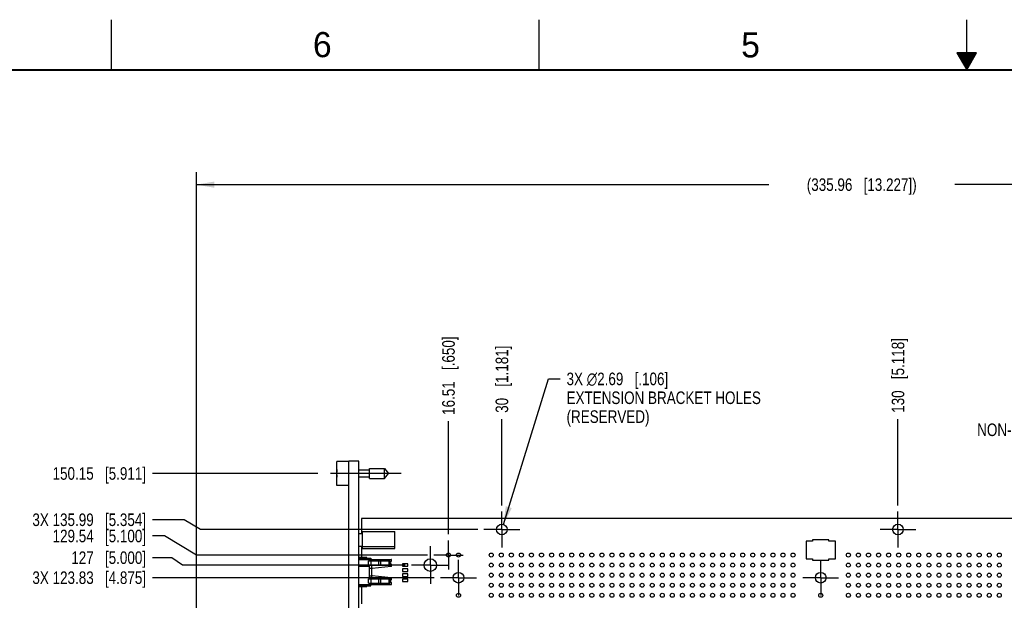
# Model space of a CAD drawing. Header units: inches. Extents: x 0 to 34, y 0 to 22.
# Tile 9 of 176: x 7.6 to 17.4, y 16.2 to 22. Entities that reach past the tile are written whole.
import ezdxf

# ---------------------------------------------------------------- set-up
doc = ezdxf.new("R2010")
doc.units = ezdxf.units.IN
doc.header["$LTSCALE"] = 1.87
doc.header["$MEASUREMENT"] = 0
doc.linetypes.add('CENTER', pattern=[0.6, 0.375, -0.075, 0.075, -0.075])
doc.layers.get('0').update_dxf_attribs({"linetype": 'CONTINUOUS'})
for name, color, linetype in [('02___PRT_ALL_AXES', 7, 'CONTINUOUS'), ('DATUMCURVES', 7, 'CONTINUOUS'), ('DEFAULT_1', 7, 'CENTER'), ('DIMENSIONS', 7, 'CONTINUOUS'), ('ECAD_696559_01_69_SO8_REV2', 7, 'CONTINUOUS'), ('ECAD_712669_01_16_R_2_0402_PKO_', 7, 'CONTINUOUS')]:
    doc.layers.add(name, color=color, linetype=linetype)
doc.styles.get("Standard").update_dxf_attribs({"font": 'txt', "width": 0.8})
doc.styles.add('TEXTSTYLE_2', font='txt')
doc.dimstyles.new('DIMSTYLE_1', dxfattribs={"dimtxt": 0.125, "dimasz": 0.18, "dimexe": 0.125, "dimexo": 0.0625, "dimgap": 0.03125, "dimtad": 0, "dimtih": 1, "dimtoh": 1, "dimdsep": 46, "dimtxsty": 'STANDARD', "dimblk": '_FILLED', "dimblk1": '_FILLED', "dimblk2": '_FILLED', "dimcen": 0.09, "dimadec": 0, "dimazin": 0, "dimtp": 0.001, "dimtm": 0.001, "dimtfac": 1, "dimtofl": 0, "dimtmove": 0, "dimatfit": 3, "dimldrblk": '_FILLED', "dimfxl": 1, "dimtolj": 1, "dimarcsym": 0})
doc.dimstyles.new('DIMSTYLE_3', dxfattribs={"dimtxt": 0.125, "dimasz": 0.18, "dimexe": 0.125, "dimexo": 0.0625, "dimgap": 0.09, "dimtad": 0, "dimtih": 1, "dimtoh": 1, "dimdsep": 46, "dimtxsty": 'STANDARD', "dimblk": '_FILLED', "dimblk1": '_FILLED', "dimblk2": '_FILLED', "dimcen": 0.09, "dimadec": 0, "dimazin": 0, "dimtp": 0.001, "dimtm": 0.001, "dimtfac": 1, "dimtofl": 0, "dimtmove": 0, "dimatfit": 2, "dimldrblk": '_FILLED', "dimfxl": 1, "dimtolj": 1, "dimarcsym": 0})
doc.dimstyles.new('DIMSTYLE_4', dxfattribs={"dimtxt": 0.125, "dimasz": 0.18, "dimexe": 0.125, "dimexo": 0.0625, "dimgap": 0.0625, "dimtad": 0, "dimtih": 1, "dimtoh": 1, "dimdsep": 46, "dimtxsty": 'STANDARD', "dimblk": '_FILLED', "dimblk1": '_FILLED', "dimblk2": '_FILLED', "dimcen": 0.09, "dimadec": 0, "dimazin": 0, "dimtp": 0.001, "dimtm": 0.001, "dimtfac": 1, "dimtofl": 0, "dimtmove": 0, "dimatfit": 3, "dimldrblk": '_FILLED', "dimfxl": 1, "dimtolj": 1, "dimarcsym": 0})

# ---------------------------------------------------------------- blocks, each defined once
blk = doc.blocks.new('*D9')
at = {"layer": 'DIMENSIONS', "color": 2, "linetype": 'CONTINUOUS'}
blk.add_line((11.7075, 16.451), (8.9049, 16.451), dxfattribs=at)
at = {"layer": 'DIMENSIONS', "color": 2, "linetype": 'CONTINUOUS', "insert": (8.8424, 16.5135), "char_height": 0.125, "width": 1.725, "attachment_point": 3, "line_spacing_factor": 0.9}
blk.add_mtext('3X 123.83{\\Ftxt.shx;\\W1.000000;\\H0.125000; }[4.875]', dxfattribs=at)
blk = doc.blocks.new('_FILLED')
at = {"color": 0, "linetype": 'BYBLOCK'}
blk.add_solid([(0, 0), (-1, 0.174), (-1, -0.174)], dxfattribs=at)
blk = doc.blocks.new('*D10')
at = {"layer": 'DIMENSIONS', "color": 2, "linetype": 'CONTINUOUS'}
for p, q in [((9.0996, 16.6499), (8.9049, 16.6499)), ((9.2041, 16.576), (9.0996, 16.6499)), ((11.418, 16.576), (9.2041, 16.576))]:
    blk.add_line(p, q, dxfattribs=at)
at = {"layer": 'DIMENSIONS', "color": 2, "linetype": 'CONTINUOUS', "insert": (8.8424, 16.7124), "char_height": 0.125, "width": 1.125, "attachment_point": 3, "line_spacing_factor": 0.9}
blk.add_mtext('127{\\Ftxt.shx;\\W1.000000;\\H0.125000; }[5.000]', dxfattribs=at)
blk = doc.blocks.new('*D11')
at = {"layer": 'DIMENSIONS', "color": 2, "linetype": 'CONTINUOUS'}
for p, q in [((9.0244, 16.8659), (8.9049, 16.8659)), ((9.3441, 16.676), (9.0244, 16.8659)), ((11.6405, 16.676), (9.3441, 16.676))]:
    blk.add_line(p, q, dxfattribs=at)
at = {"layer": 'DIMENSIONS', "color": 2, "linetype": 'CONTINUOUS', "insert": (8.8424, 16.9284), "char_height": 0.125, "width": 1.425, "attachment_point": 3, "line_spacing_factor": 0.9}
blk.add_mtext('129.54{\\Ftxt.shx;\\W1.000000;\\H0.125000; }[5.100]', dxfattribs=at)
blk = doc.blocks.new('*D12')
at = {"layer": 'DIMENSIONS', "color": 2, "linetype": 'CONTINUOUS'}
for p, q in [((9.2219, 17.0271), (8.9049, 17.0271)), ((9.3847, 16.93), (9.2219, 17.0271)), ((12.1385, 16.93), (9.3847, 16.93))]:
    blk.add_line(p, q, dxfattribs=at)
at = {"layer": 'DIMENSIONS', "color": 2, "linetype": 'CONTINUOUS', "insert": (8.8424, 17.0896), "char_height": 0.125, "width": 1.725, "attachment_point": 3, "line_spacing_factor": 0.9}
blk.add_mtext('3X 135.99{\\Ftxt.shx;\\W1.000000;\\H0.125000; }[5.354]', dxfattribs=at)
blk = doc.blocks.new('*D13')
at = {"layer": 'DIMENSIONS', "color": 2, "linetype": 'CONTINUOUS'}
blk.add_line((22.0648, 17.0394), (23.0067, 17.0394), dxfattribs=at)
at = {"layer": 'DIMENSIONS', "color": 2, "linetype": 'CONTINUOUS', "insert": (23.0692, 17.1019), "char_height": 0.125, "width": 1.425, "attachment_point": 1, "line_spacing_factor": 0.9}
blk.add_mtext('138.77{\\Ftxt.shx;\\W1.000000;\\H0.125000; }[5.463]', dxfattribs=at)
blk = doc.blocks.new('*D14')
at = {"layer": 'DIMENSIONS', "color": 2, "linetype": 'CONTINUOUS'}
blk.add_line((10.5488, 17.4874), (8.9049, 17.4874), dxfattribs=at)
at = {"layer": 'DIMENSIONS', "color": 2, "linetype": 'CONTINUOUS', "insert": (8.8424, 17.5499), "char_height": 0.125, "width": 1.425, "attachment_point": 3, "line_spacing_factor": 0.9}
blk.add_mtext('150.15{\\Ftxt.shx;\\W1.000000;\\H0.125000; }[5.911]', dxfattribs=at)
blk = doc.blocks.new('*D26')
at = {"layer": 'DIMENSIONS', "color": 2, "linetype": 'CONTINUOUS'}
blk.add_line((12.379, 17.1705), (12.379, 18.0278), dxfattribs=at)
at = {"layer": 'DIMENSIONS', "color": 2, "linetype": 'CONTINUOUS', "insert": (12.3165, 18.0903), "char_height": 0.125, "width": 1.025, "attachment_point": 1, "rotation": 90, "line_spacing_factor": 0.9}
blk.add_mtext('30{\\Ftxt.shx;\\W1.000000;\\H0.125000; }[1.181]', dxfattribs=at)
blk = doc.blocks.new('*D27')
at = {"layer": 'DIMENSIONS', "color": 2, "linetype": 'CONTINUOUS'}
blk.add_line((16.316, 17.1705), (16.316, 18.0278), dxfattribs=at)
at = {"layer": 'DIMENSIONS', "color": 2, "linetype": 'CONTINUOUS', "insert": (16.2535, 18.0903), "char_height": 0.125, "width": 1.125, "attachment_point": 1, "rotation": 90, "line_spacing_factor": 0.9}
blk.add_mtext('130{\\Ftxt.shx;\\W1.000000;\\H0.125000; }[5.118]', dxfattribs=at)
blk = doc.blocks.new('*D28')
at = {"layer": 'DIMENSIONS', "color": 2, "linetype": 'CONTINUOUS'}
blk.add_line((20.253, 17.1705), (20.253, 18.0278), dxfattribs=at)
at = {"layer": 'DIMENSIONS', "color": 2, "linetype": 'CONTINUOUS', "insert": (20.1905, 18.0903), "char_height": 0.125, "width": 1.125, "attachment_point": 1, "rotation": 90, "line_spacing_factor": 0.9}
blk.add_mtext('230{\\Ftxt.shx;\\W1.000000;\\H0.125000; }[9.055]', dxfattribs=at)
blk = doc.blocks.new('*D31')
at = {"layer": 'DIMENSIONS', "color": 2, "linetype": 'CONTINUOUS'}
blk.add_line((22.5614, 17.0076), (22.5614, 18.047), dxfattribs=at)
at = {"layer": 'DIMENSIONS', "color": 2, "linetype": 'CONTINUOUS', "insert": (22.4989, 18.1095), "char_height": 0.125, "width": 1.525, "attachment_point": 1, "rotation": 90, "line_spacing_factor": 0.9}
blk.add_mtext('288.63{\\Ftxt.shx;\\W1.000000;\\H0.125000; }[11.363]', dxfattribs=at)
blk = doc.blocks.new('*D32')
at = {"layer": 'DIMENSIONS', "color": 2, "linetype": 'CONTINUOUS'}
blk.add_line((11.848, 16.8835), (11.848, 18.0072), dxfattribs=at)
at = {"layer": 'DIMENSIONS', "color": 2, "linetype": 'CONTINUOUS', "insert": (11.7855, 18.0697), "char_height": 0.125, "width": 1.225, "attachment_point": 1, "rotation": 90, "line_spacing_factor": 0.9}
blk.add_mtext('16.51{\\Ftxt.shx;\\W1.000000;\\H0.125000; }[.650]', dxfattribs=at)
blk = doc.blocks.new('*D45')
at = {"layer": 'DIMENSIONS', "color": 2, "linetype": 'CONTINUOUS'}
for p, q in [((12.3946, 16.9807), (12.8418, 18.4279)), ((12.8418, 18.4279), (12.9593, 18.4279))]:
    blk.add_line(p, q, dxfattribs=at)
at = {"layer": 'DIMENSIONS', "color": 2, "linetype": 'CONTINUOUS', "xscale": 0.18, "yscale": 0.18, "zscale": 0.18, "rotation": 252.8291373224}
blk.add_blockref('_FILLED', (12.3946, 16.9807), dxfattribs=at)
at = {"layer": 'DIMENSIONS', "color": 2, "linetype": 'CONTINUOUS', "insert": (13.0218, 18.4904), "char_height": 0.125, "width": 2.3, "attachment_point": 1, "line_spacing_factor": 0.9}
blk.add_mtext('3X \\Fgdt;{\\Fgdt;n}\\Ftxt;2.69{\\Ftxt.shx;\\W1.000000;\\H0.125000; }[.106]\\PEXTENSION BRACKET HOLES\\P(RESERVED)', dxfattribs=at)
blk = doc.blocks.new('*D46')
at = {"layer": 'DIMENSIONS', "color": 2, "linetype": 'CONTINUOUS'}
for p, q in [((18.6359, 18.1095), (18.5184, 18.1095)), ((18.9867, 16.5028), (18.6359, 18.1095))]:
    blk.add_line(p, q, dxfattribs=at)
at = {"layer": 'DIMENSIONS', "color": 2, "linetype": 'CONTINUOUS', "xscale": 0.18, "yscale": 0.18, "zscale": 0.18, "rotation": 282.3164010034}
blk.add_blockref('_FILLED', (18.9867, 16.5028), dxfattribs=at)
at = {"layer": 'DIMENSIONS', "color": 2, "linetype": 'CONTINUOUS', "insert": (18.4559, 18.172), "char_height": 0.125, "width": 1.6, "attachment_point": 3, "line_spacing_factor": 0.9}
blk.add_mtext('9X \\Fgdt;{\\Fgdt;n}\\Ftxt;2.69{\\Ftxt.shx;\\W1.000000;\\H0.125000; }[.106]\\PNON-PLATED HOLES', dxfattribs=at)
blk = doc.blocks.new('*D53')
at = {"layer": 'DIMENSIONS', "color": 2, "linetype": 'CONTINUOUS'}
for p, q in [((9.3424, 11.5462), (9.3424, 20.4845)), ((22.5692, 19.6556), (22.5692, 20.4845)), ((9.3424, 20.3595), (15.0308, 20.3595)), ((22.5692, 20.3595), (16.8808, 20.3595))]:
    blk.add_line(p, q, dxfattribs=at)
at = {"layer": 'DIMENSIONS', "color": 2, "linetype": 'CONTINUOUS', "xscale": 0.18, "yscale": 0.18, "zscale": 0.18, "rotation": 180}
blk.add_blockref('_FILLED', (9.3424, 20.3595), dxfattribs=at)
at = {"layer": 'DIMENSIONS', "color": 2, "linetype": 'CONTINUOUS', "xscale": 0.18, "yscale": 0.18, "zscale": 0.18}
blk.add_blockref('_FILLED', (22.5692, 20.3595), dxfattribs=at)
at = {"layer": 'DIMENSIONS', "color": 2, "linetype": 'CONTINUOUS', "insert": (15.9558, 20.422), "char_height": 0.125, "width": 1.725, "attachment_point": 2, "line_spacing_factor": 0.9}
blk.add_mtext('(335.96{\\Ftxt.shx;\\W1.000000;\\H0.125000; }[13.227])', dxfattribs=at)

msp = doc.modelspace()

# ---------------------------------------------------------------- linework, layer by layer
at = {"color": 2, "linetype": 'CONTINUOUS'}
for p, q in [((8.5, 21.5), (8.5, 22)), ((12.75, 21.5), (12.75, 22)), ((17, 21.5), (17, 22)), ((16.902, 21.6697), (17, 21.5)), ((17.098, 21.6697), (16.902, 21.6697)), ((16.9076, 21.66), (17.0924, 21.66)), ((16.9134, 21.65), (17.0866, 21.65)), ((16.9192, 21.64), (17.0808, 21.64)), ((16.925, 21.63), (17.0751, 21.63)), ((17, 21.5), (17.098, 21.6697)), ((16.9307, 21.62), (17.0693, 21.62)), ((16.9365, 21.61), (17.0635, 21.61)), ((16.9423, 21.6), (17.0578, 21.6)), ((16.9481, 21.59), (17.052, 21.59)), ((16.9538, 21.58), (17.0462, 21.58)), ((16.9596, 21.57), (17.0404, 21.57)), ((16.9654, 21.56), (17.0347, 21.56)), ((16.9712, 21.55), (17.0289, 21.55)), ((16.9769, 21.54), (17.0231, 21.54)), ((16.9827, 21.53), (17.0173, 21.53)), ((16.9885, 21.52), (17.0116, 21.52)), ((16.9942, 21.51), (17.0058, 21.51))]:
    msp.add_line(p, q, dxfattribs=at)
at = {"color": 7, "linetype": 'CONTINUOUS'}
for p, q in [((10.739, 17.3689), (10.739, 17.6059)), ((10.859, 17.6059), (10.739, 17.6059)), ((10.859, 10.7926), (10.859, 17.6095)), ((10.9574, 17.6095), (10.859, 17.6095)), ((10.9574, 10.7926), (10.9574, 17.6095)), ((10.9574, 17.5225), (11.0627, 17.5225)), ((11.0627, 17.4382), (11.0627, 17.5367)), ((11.0627, 17.5367), (11.2108, 17.5367)), ((11.2108, 17.4382), (11.2108, 17.5367)), ((11.2108, 17.5367), (11.2521, 17.4874)), ((10.7369, 17.5012), (10.739, 17.5012)), ((10.739, 17.4737), (10.7369, 17.4737)), ((10.9574, 17.4524), (11.0627, 17.4524)), ((11.0627, 17.4382), (11.2108, 17.4382)), ((11.2108, 17.4382), (11.2521, 17.4874)), ((10.859, 17.3689), (10.739, 17.3689)), ((10.9946, 16.8866), (10.9574, 16.8866)), ((10.9946, 16.7406), (10.9946, 16.9106)), ((10.9946, 16.9106), (11.3146, 16.9106)), ((11.3146, 16.7406), (11.3146, 16.9106)), ((10.9574, 16.7646), (10.9946, 16.7646)), ((10.9946, 16.7606), (11.3146, 16.7606)), ((10.9946, 16.7406), (11.3146, 16.7406)), ((10.9618, 16.6528), (10.9574, 16.6485)), ((10.9574, 16.6457), (11.0753, 16.6457)), ((11.0376, 16.6528), (10.9618, 16.6528)), ((11.0372, 16.6457), (11.0376, 16.6528)), ((11.0556, 16.6339), (11.0556, 16.6457)), ((11.0753, 16.6457), (11.0753, 16.6339)), ((10.9574, 16.6339), (11.0753, 16.6339)), ((10.9574, 16.5764), (11.0525, 16.5764)), ((11.0643, 16.563), (10.9574, 16.563)), ((10.9578, 16.6333), (11.2791, 16.6333)), ((11.0341, 16.6339), (11.034, 16.6333)), ((11.0525, 16.5761), (11.0525, 16.6178)), ((11.0525, 16.6178), (11.2648, 16.6178)), ((11.0525, 16.5761), (11.2648, 16.5761)), ((11.0643, 16.6178), (11.0643, 16.6333)), ((11.0643, 16.4397), (11.0643, 16.5761)), ((11.0643, 16.5473), (11.0877, 16.5473)), ((11.0761, 16.6178), (11.0761, 16.5761)), ((11.0877, 16.6178), (11.0877, 16.6333)), ((11.0877, 16.4397), (11.0877, 16.5761)), ((11.0913, 16.6333), (11.0913, 16.6178)), ((11.2795, 16.5635), (11.0913, 16.5437)), ((11.1549, 16.5761), (11.1549, 16.6178)), ((11.1716, 16.6178), (11.1716, 16.5761)), ((11.2579, 16.5761), (11.2579, 16.6178)), ((11.2648, 16.6178), (11.2648, 16.5761)), ((11.2648, 16.6142), (11.2791, 16.6142)), ((11.2791, 16.5867), (11.2648, 16.5867)), ((11.2649, 16.6142), (11.2649, 16.5867)), ((11.2694, 16.5981), (11.2694, 16.5867)), ((11.2709, 16.5981), (11.2694, 16.5981)), ((11.283, 16.6182), (11.283, 16.6294)), ((11.283, 16.5674), (11.283, 16.5827)), ((10.9574, 16.4528), (11.0643, 16.4528)), ((11.0643, 16.4685), (11.0877, 16.4685)), ((11.0913, 16.4721), (11.2795, 16.4523)), ((11.283, 16.4331), (11.283, 16.4484)), ((10.9574, 16.3819), (11.0753, 16.3819)), ((10.9574, 16.3701), (11.0753, 16.3701)), ((10.9618, 16.363), (10.9574, 16.3674)), ((10.9578, 16.3825), (11.2791, 16.3825)), ((10.9618, 16.363), (11.0376, 16.363)), ((11.0341, 16.3819), (11.034, 16.3825)), ((11.0376, 16.363), (11.0372, 16.3701)), ((11.0525, 16.3981), (11.0525, 16.4397)), ((11.0525, 16.4397), (11.2648, 16.4397)), ((11.0525, 16.3981), (11.2648, 16.3981)), ((11.0556, 16.3819), (11.0556, 16.3701)), ((11.0643, 16.3825), (11.0643, 16.3981)), ((11.0753, 16.3701), (11.0753, 16.3819)), ((11.0761, 16.4397), (11.0761, 16.3981)), ((11.0877, 16.3825), (11.0877, 16.3981)), ((11.0913, 16.3981), (11.0913, 16.3825)), ((11.1549, 16.3981), (11.1549, 16.4397)), ((11.1716, 16.4397), (11.1716, 16.3981)), ((11.2579, 16.3981), (11.2579, 16.4397)), ((11.2648, 16.4397), (11.2648, 16.3981)), ((11.2648, 16.4292), (11.2791, 16.4292)), ((11.2791, 16.4016), (11.2648, 16.4016)), ((11.2649, 16.4292), (11.2649, 16.4016)), ((11.2694, 16.4292), (11.2694, 16.4178)), ((11.283, 16.3865), (11.283, 16.3977))]:
    msp.add_line(p, q, dxfattribs=at)
at = {"color": 7, "linetype": 'CONTINUOUS', "const_width": 0.02}
msp.add_lwpolyline([(33.5, 21.5), (0.5, 21.5)], dxfattribs=at)
at = {"color": 7, "linetype": 'CONTINUOUS'}
for centre, radius, start, end in [((11.0493, 17.4874), 0.3127, 172.97195, 177.47432), ((11.0493, 17.4874), 0.3127, 182.52568, 187.02765), ((11.0917, 16.5398), 0.00394, 96, 180), ((11.2791, 16.6294), 0.00394, 0, 90), ((11.2791, 16.6182), 0.00394, 270, 360), ((11.2791, 16.5827), 0.00394, 0, 90), ((11.2791, 16.5674), 0.00394, 276, 360), ((11.0917, 16.476), 0.00394, 180, 264), ((11.2791, 16.4484), 0.00394, 0, 84), ((11.2791, 16.4331), 0.00394, 270, 360), ((11.2791, 16.3977), 0.00394, 0, 90), ((11.2791, 16.3865), 0.00394, 270, 360)]:
    msp.add_arc(centre, radius, start, end, dxfattribs=at)
for start_param, end_param in [(0.72497, 0.815677), (-0.815677, -0.72497)]:
    msp.add_ellipse((10.515, 16.5079), major_axis=(1.0261, 0), ratio=0.091321, start_param=start_param, end_param=end_param, dxfattribs=at)
at = {"layer": '02___PRT_ALL_AXES', "color": 7, "linetype": 'CONTINUOUS'}
for p, q in [((10.9826, 17.0394), (10.9826, 16.8866)), ((22.0023, 17.0394), (10.9826, 17.0394)), ((10.9826, 16.7646), (10.9826, 16.6528)), ((10.9826, 16.363), (10.9826, 16.1904))]:
    msp.add_line(p, q, dxfattribs=at)
at = {"layer": '02___PRT_ALL_AXES', "color": 7, "linetype": 'CENTER'}
for p, q in [((12.379, 16.93), (12.379, 17.108)), ((16.316, 16.93), (16.316, 17.108)), ((12.379, 16.93), (12.201, 16.93)), ((12.379, 16.93), (12.379, 16.752)), ((12.379, 16.93), (12.557, 16.93)), ((16.316, 16.93), (16.138, 16.93)), ((16.316, 16.93), (16.316, 16.752)), ((16.316, 16.93), (16.494, 16.93)), ((11.668, 16.576), (11.668, 16.7635)), ((11.848, 16.676), (11.848, 16.821)), ((11.848, 16.676), (11.703, 16.676)), ((11.848, 16.676), (11.848, 16.531)), ((11.848, 16.676), (11.993, 16.676)), ((11.668, 16.576), (11.4805, 16.576)), ((11.668, 16.576), (11.668, 16.3885)), ((11.668, 16.576), (11.8555, 16.576)), ((11.948, 16.451), (11.948, 16.629)), ((15.548, 16.451), (15.548, 16.629)), ((11.948, 16.451), (11.77, 16.451)), ((11.948, 16.451), (11.948, 16.273)), ((11.948, 16.451), (12.126, 16.451)), ((15.548, 16.451), (15.37, 16.451)), ((15.548, 16.451), (15.548, 16.273)), ((15.548, 16.451), (15.726, 16.451))]:
    msp.add_line(p, q, dxfattribs=at)
at = {"layer": '02___PRT_ALL_AXES', "color": 7, "linetype": 'CONTINUOUS'}
for centre, radius in [((12.379, 16.93), 0.053), ((16.316, 16.93), 0.053), ((11.668, 16.576), 0.0625), ((11.848, 16.676), 0.02), ((11.948, 16.676), 0.02), ((12.273, 16.676), 0.02), ((12.373, 16.676), 0.02), ((12.473, 16.676), 0.02), ((12.573, 16.676), 0.02), ((12.673, 16.676), 0.02), ((12.773, 16.676), 0.02), ((12.873, 16.676), 0.02), ((12.973, 16.676), 0.02), ((13.073, 16.676), 0.02), ((13.173, 16.676), 0.02), ((13.273, 16.676), 0.02), ((13.373, 16.676), 0.02), ((13.473, 16.676), 0.02), ((13.573, 16.676), 0.02), ((13.673, 16.676), 0.02), ((13.773, 16.676), 0.02), ((13.873, 16.676), 0.02), ((13.973, 16.676), 0.02), ((14.073, 16.676), 0.02), ((14.173, 16.676), 0.02), ((14.273, 16.676), 0.02), ((14.373, 16.676), 0.02), ((14.473, 16.676), 0.02), ((14.573, 16.676), 0.02), ((14.673, 16.676), 0.02), ((14.773, 16.676), 0.02), ((14.873, 16.676), 0.02), ((14.973, 16.676), 0.02), ((15.073, 16.676), 0.02), ((15.173, 16.676), 0.02), ((15.273, 16.676), 0.02), ((15.823, 16.676), 0.02), ((15.923, 16.676), 0.02), ((16.023, 16.676), 0.02), ((16.123, 16.676), 0.02), ((16.223, 16.676), 0.02), ((16.323, 16.676), 0.02), ((16.423, 16.676), 0.02), ((16.523, 16.676), 0.02), ((16.623, 16.676), 0.02), ((16.723, 16.676), 0.02), ((16.823, 16.676), 0.02), ((16.923, 16.676), 0.02), ((17.023, 16.676), 0.02), ((17.123, 16.676), 0.02), ((17.223, 16.676), 0.02), ((17.323, 16.676), 0.02), ((12.273, 16.576), 0.02), ((12.373, 16.576), 0.02), ((12.473, 16.576), 0.02), ((12.573, 16.576), 0.02), ((12.673, 16.576), 0.02), ((12.773, 16.576), 0.02), ((12.873, 16.576), 0.02), ((12.973, 16.576), 0.02), ((13.073, 16.576), 0.02), ((13.173, 16.576), 0.02), ((13.273, 16.576), 0.02), ((13.373, 16.576), 0.02), ((13.473, 16.576), 0.02), ((13.573, 16.576), 0.02), ((13.673, 16.576), 0.02), ((13.773, 16.576), 0.02), ((13.873, 16.576), 0.02), ((13.973, 16.576), 0.02), ((14.073, 16.576), 0.02), ((14.173, 16.576), 0.02), ((14.273, 16.576), 0.02), ((14.373, 16.576), 0.02), ((14.473, 16.576), 0.02), ((14.573, 16.576), 0.02), ((14.673, 16.576), 0.02), ((14.773, 16.576), 0.02), ((14.873, 16.576), 0.02), ((14.973, 16.576), 0.02), ((15.073, 16.576), 0.02), ((15.173, 16.576), 0.02), ((15.273, 16.576), 0.02), ((15.823, 16.576), 0.02), ((15.923, 16.576), 0.02), ((16.023, 16.576), 0.02), ((16.123, 16.576), 0.02), ((16.223, 16.576), 0.02), ((16.323, 16.576), 0.02), ((16.423, 16.576), 0.02), ((16.523, 16.576), 0.02), ((16.623, 16.576), 0.02), ((16.723, 16.576), 0.02), ((16.823, 16.576), 0.02), ((16.923, 16.576), 0.02), ((17.023, 16.576), 0.02), ((17.123, 16.576), 0.02), ((17.223, 16.576), 0.02), ((17.323, 16.576), 0.02), ((11.948, 16.451), 0.053), ((12.273, 16.476), 0.02), ((12.373, 16.476), 0.02), ((12.473, 16.476), 0.02), ((12.573, 16.476), 0.02), ((12.673, 16.476), 0.02), ((12.773, 16.476), 0.02), ((12.873, 16.476), 0.02), ((12.973, 16.476), 0.02), ((13.073, 16.476), 0.02), ((13.173, 16.476), 0.02), ((13.273, 16.476), 0.02), ((13.373, 16.476), 0.02), ((13.473, 16.476), 0.02), ((13.573, 16.476), 0.02), ((13.673, 16.476), 0.02), ((13.773, 16.476), 0.02), ((13.873, 16.476), 0.02), ((13.973, 16.476), 0.02), ((14.073, 16.476), 0.02), ((14.173, 16.476), 0.02), ((14.273, 16.476), 0.02), ((14.373, 16.476), 0.02), ((14.473, 16.476), 0.02), ((14.573, 16.476), 0.02), ((14.673, 16.476), 0.02), ((14.773, 16.476), 0.02), ((14.873, 16.476), 0.02), ((14.973, 16.476), 0.02), ((15.073, 16.476), 0.02), ((15.173, 16.476), 0.02), ((15.273, 16.476), 0.02), ((15.548, 16.451), 0.053), ((15.823, 16.476), 0.02), ((15.923, 16.476), 0.02), ((16.023, 16.476), 0.02), ((16.123, 16.476), 0.02), ((16.223, 16.476), 0.02), ((16.323, 16.476), 0.02), ((16.423, 16.476), 0.02), ((16.523, 16.476), 0.02), ((16.623, 16.476), 0.02), ((16.723, 16.476), 0.02), ((16.823, 16.476), 0.02), ((16.923, 16.476), 0.02), ((17.023, 16.476), 0.02), ((17.123, 16.476), 0.02), ((17.223, 16.476), 0.02), ((17.323, 16.476), 0.02), ((12.273, 16.376), 0.02), ((12.373, 16.376), 0.02), ((12.473, 16.376), 0.02), ((12.573, 16.376), 0.02), ((12.673, 16.376), 0.02), ((12.773, 16.376), 0.02), ((12.873, 16.376), 0.02), ((12.973, 16.376), 0.02), ((13.073, 16.376), 0.02), ((13.173, 16.376), 0.02), ((13.273, 16.376), 0.02), ((13.373, 16.376), 0.02), ((13.473, 16.376), 0.02), ((13.573, 16.376), 0.02), ((13.673, 16.376), 0.02), ((13.773, 16.376), 0.02), ((13.873, 16.376), 0.02), ((13.973, 16.376), 0.02), ((14.073, 16.376), 0.02), ((14.173, 16.376), 0.02), ((14.273, 16.376), 0.02), ((14.373, 16.376), 0.02), ((14.473, 16.376), 0.02), ((14.573, 16.376), 0.02), ((14.673, 16.376), 0.02), ((14.773, 16.376), 0.02), ((14.873, 16.376), 0.02), ((14.973, 16.376), 0.02), ((15.073, 16.376), 0.02), ((15.173, 16.376), 0.02), ((15.273, 16.376), 0.02), ((15.823, 16.376), 0.02), ((15.923, 16.376), 0.02), ((16.023, 16.376), 0.02), ((16.123, 16.376), 0.02), ((16.223, 16.376), 0.02), ((16.323, 16.376), 0.02), ((16.423, 16.376), 0.02), ((16.523, 16.376), 0.02), ((16.623, 16.376), 0.02), ((16.723, 16.376), 0.02), ((16.823, 16.376), 0.02), ((16.923, 16.376), 0.02), ((17.023, 16.376), 0.02), ((17.123, 16.376), 0.02), ((17.223, 16.376), 0.02), ((17.323, 16.376), 0.02), ((11.948, 16.276), 0.02), ((12.273, 16.276), 0.02), ((12.373, 16.276), 0.02), ((12.473, 16.276), 0.02), ((12.573, 16.276), 0.02), ((12.673, 16.276), 0.02), ((12.773, 16.276), 0.02), ((12.873, 16.276), 0.02), ((12.973, 16.276), 0.02), ((13.073, 16.276), 0.02), ((13.173, 16.276), 0.02), ((13.273, 16.276), 0.02), ((13.373, 16.276), 0.02), ((13.473, 16.276), 0.02), ((13.573, 16.276), 0.02), ((13.673, 16.276), 0.02), ((13.773, 16.276), 0.02), ((13.873, 16.276), 0.02), ((13.973, 16.276), 0.02), ((14.073, 16.276), 0.02), ((14.173, 16.276), 0.02), ((14.273, 16.276), 0.02), ((14.373, 16.276), 0.02), ((14.473, 16.276), 0.02), ((14.573, 16.276), 0.02), ((14.673, 16.276), 0.02), ((14.773, 16.276), 0.02), ((14.873, 16.276), 0.02), ((14.973, 16.276), 0.02), ((15.073, 16.276), 0.02), ((15.173, 16.276), 0.02), ((15.273, 16.276), 0.02), ((15.548, 16.276), 0.02), ((15.823, 16.276), 0.02), ((15.923, 16.276), 0.02), ((16.023, 16.276), 0.02), ((16.123, 16.276), 0.02), ((16.223, 16.276), 0.02), ((16.323, 16.276), 0.02), ((16.423, 16.276), 0.02), ((16.523, 16.276), 0.02), ((16.623, 16.276), 0.02), ((16.723, 16.276), 0.02), ((16.823, 16.276), 0.02), ((16.923, 16.276), 0.02), ((17.023, 16.276), 0.02), ((17.123, 16.276), 0.02), ((17.223, 16.276), 0.02), ((17.323, 16.276), 0.02)]:
    msp.add_circle(centre, radius, dxfattribs=at)
for centre, start, end in [((11.2563, 16.608), 322.28295, 21.00829), ((11.2563, 16.408), 338.2804, 37.21215)]:
    msp.add_arc(centre, 0.018, start, end, dxfattribs=at)
at = {"layer": 'DATUMCURVES', "color": 4, "linetype": 'CONTINUOUS'}
for centre, start, end in [((11.2562, 16.6079), 317.81812, 20.83038), ((11.2562, 16.4079), 339.16962, 42.18188)]:
    msp.add_arc(centre, 0.0177, start, end, dxfattribs=at)
at = {"layer": 'DEFAULT_1', "color": 7, "linetype": 'CENTER'}
msp.add_line((11.3771, 17.4874), (10.6113, 17.4874), dxfattribs=at)
at = {"layer": 'ECAD_696559_01_69_SO8_REV2', "color": 7, "linetype": 'CONTINUOUS'}
for p, q in [((15.403, 16.814), (15.403, 16.639)), ((15.468, 16.814), (15.403, 16.814)), ((15.468, 16.826), (15.468, 16.814)), ((15.628, 16.826), (15.468, 16.826)), ((15.628, 16.813), (15.628, 16.826)), ((15.694, 16.813), (15.628, 16.813)), ((15.694, 16.639), (15.694, 16.813)), ((15.403, 16.639), (15.468, 16.639)), ((15.468, 16.639), (15.468, 16.626)), ((15.628, 16.626), (15.628, 16.639)), ((15.628, 16.639), (15.694, 16.639)), ((15.468, 16.626), (15.628, 16.626))]:
    msp.add_line(p, q, dxfattribs=at)
at = {"layer": 'ECAD_712669_01_16_R_2_0402_PKO_', "color": 7, "linetype": 'CONTINUOUS'}
for p, q in [((11.391, 16.588), (11.391, 16.564)), ((11.445, 16.588), (11.391, 16.588)), ((11.391, 16.564), (11.445, 16.564)), ((11.445, 16.564), (11.445, 16.588)), ((11.391, 16.538), (11.391, 16.514)), ((11.445, 16.538), (11.391, 16.538)), ((11.391, 16.514), (11.445, 16.514)), ((11.391, 16.488), (11.391, 16.464)), ((11.445, 16.488), (11.391, 16.488)), ((11.391, 16.464), (11.445, 16.464)), ((11.445, 16.514), (11.445, 16.538)), ((11.445, 16.464), (11.445, 16.488)), ((11.391, 16.438), (11.391, 16.414)), ((11.445, 16.438), (11.391, 16.438)), ((11.391, 16.414), (11.445, 16.414)), ((11.445, 16.414), (11.445, 16.438))]:
    msp.add_line(p, q, dxfattribs=at)

# ---------------------------------------------------------------- texts
at = {"color": 2, "linetype": 'CONTINUOUS', "char_height": 0.25, "width": 0.25, "attachment_point": 1, "line_spacing_factor": 0.9, "style": 'TEXTSTYLE_2'}
for s, insert in [('6', (10.5012, 21.8772)), ('5', (14.7577, 21.8747))]:
    msp.add_mtext(s, dxfattribs=dict(at, insert=insert))

# ---------------------------------------------------------------- dimensions: what is measured, and where the dimension line sits
at = {"layer": 'DIMENSIONS', "color": 2, "linetype": 'CONTINUOUS'}
dim = msp.add_linear_dim(base=(22.5692, 20.3595), p1=(9.3424, 11.4837), p2=(22.5692, 19.5931), text='(<>)', dimstyle='DIMSTYLE_4', dxfattribs=at)
dim.commit()
dim.dimension.update_dxf_attribs({"geometry": '*D53', "text_midpoint": (15.9558, 20.3595), "dimtype": 160})
for feature_location, offset, dtype, origin, picture, middle in [((22.5614, 17.0076), (0, 1.0394), 1, (11.198, 16.9215), '*D31', (22.5614, 18.872)), ((11.848, 16.8835), (0, 1.1236), 1, (11.198, 16.821), '*D32', (11.848, 18.6822)), ((16.316, 17.1705), (0, 0.8573), 1, (11.198, 17.108), '*D27', (16.316, 18.6528)), ((20.2529752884, 17.1705260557), (0, 0.8572799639), 1, (11.1979752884, 17.1080260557), '*D28', (20.2529752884, 18.6528060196)), ((12.379, 17.1705), (0, 0.8573), 1, (11.198, 17.108), '*D26', (12.379, 18.6028)), ((10.5488, 17.4874), (-1.6439, 0), 0, (10.6113, 11.576), '*D14', (8.1299, 17.4874)), ((22.0648, 17.0394), (0.9419, 0), 0, (10.9826, 11.576), '*D13', (23.7817, 17.0394)), ((11.6405, 16.676), (-2.7356, 0.1899), 0, (11.703, 11.576), '*D11', (8.1299, 16.8659)), ((11.418, 16.576), (-2.5131, 0.0739), 0, (11.4805, 11.576), '*D10', (8.2799, 16.6499))]:
    dim = msp.add_ordinate_dim(feature_location=feature_location, offset=offset, dtype=dtype, origin=origin, dimstyle='DIMSTYLE_1', dxfattribs=at)
    dim.commit()
    dim.dimension.update_dxf_attribs({"geometry": picture, "text_midpoint": middle})
for p1, p2, text, picture, middle in [((12.3946, 16.9807), (12.3633, 16.8794), '3X %%c<>\\PEXTENSION BRACKET HOLES\\P(RESERVED)', '*D45', (14.1718, 18.2248)), ((18.9867, 16.5028), (19.0093, 16.3992), '9X %%c<>\\PNON-PLATED HOLES', '*D46', (17.6559, 18.0001))]:
    dim = msp.add_diameter_dim_2p(p1=p1, p2=p2, text=text, dimstyle='DIMSTYLE_3', override={"dimpost": '<>'}, dxfattribs=at)
    dim.commit()
    dim.dimension.update_dxf_attribs({"geometry": picture, "text_midpoint": middle, "dimtype": 163})
for feature_location, offset, origin, picture, middle in [((12.1385, 16.93), (-3.2336, 0.0971), (12.201, 11.576), '*D12', (7.9799, 17.0271)), ((11.7074752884, 16.4510260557), (-2.8025511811, 0), (11.7699752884, 11.5760260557), '*D9', (7.9799241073, 16.4510260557))]:
    dim = msp.add_ordinate_dim(feature_location=feature_location, offset=offset, dtype=0, origin=origin, text='3X <>', dimstyle='DIMSTYLE_1', dxfattribs=at)
    dim.commit()
    dim.dimension.update_dxf_attribs({"geometry": picture, "text_midpoint": middle})

doc.saveas('drawing.dxf')
